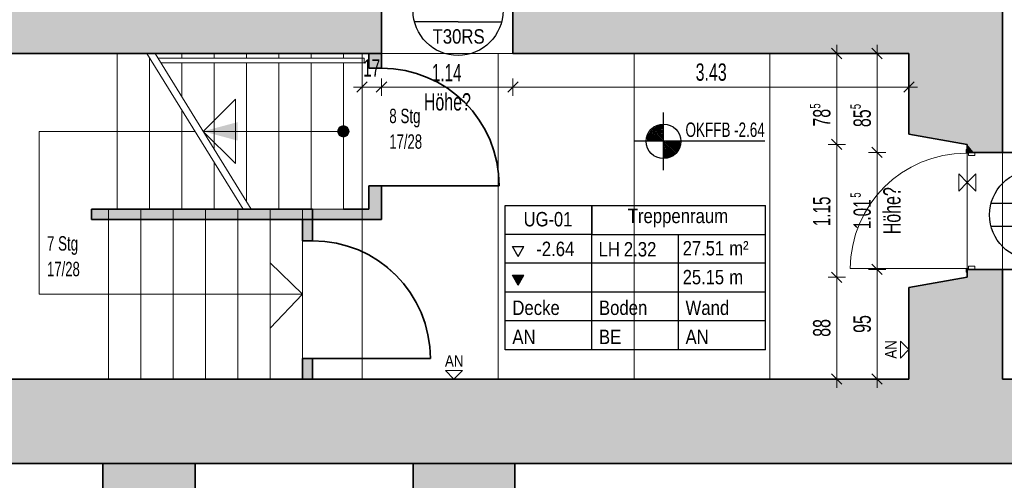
# Model space of a CAD drawing. Extents: x 69 to 739, y -141 to 453.
# Tile 33 of 48: x 168 to 339, y 142 to 222. Entities that reach past the tile are written whole.
import ezdxf
from ezdxf.lldxf.tags import DXFTag

# ---------------------------------------------------------------- set-up
doc = ezdxf.new("R2010")
doc.units = 0
doc.layers.get('0').update_dxf_attribs({"lineweight": 5})
for name, color, linetype, lineweight in [('5_UG-ABRISS', 7, 'Continuous', 25), ('5_UG-BESTAND', 7, 'Continuous', 25), ('5_UG-NEU', 7, 'Continuous', 25), ('5_UG-RAUM', 7, 'Continuous', 25), ('5_UG-TEXT-MASS', 7, 'Continuous', 25), ('5_UG-TÜRSTEMPEL', 7, 'Continuous', 25), ('5_UG-WANDMATERIALIEN', 7, 'Continuous', 25)]:
    doc.layers.add(name, color=color, linetype=linetype, lineweight=lineweight)
doc.layers.add('Ausgeblendet', color=3, linetype='Continuous', lineweight=35, true_color=0x00ff00)
doc.layers.add('S_Kaltwasser', color=7, linetype='Continuous', lineweight=18, true_color=0x006000)
doc.styles.get("Standard").update_dxf_attribs({"font": 'arial.ttf'})
tags = doc.linetypes.add('ALL_S14', pattern=[0.002, 0.001, -0.001]).pattern_tags.tags
tags[6:7] = [DXFTag(74, 4), DXFTag(75, 0), DXFTag(340, '0'), DXFTag(46, 1.0), DXFTag(50, 0.0), DXFTag(44, 0.0), DXFTag(45, 0.0)]
tags[4:5] = [DXFTag(74, 4), DXFTag(75, 0), DXFTag(340, '0'), DXFTag(46, 1.0), DXFTag(50, 0.0), DXFTag(44, 0.0), DXFTag(45, 0.0)]
tags = doc.linetypes.add('ALL_S17', pattern=[0.0005, 0, -0.0005]).pattern_tags.tags
tags[6:7] = [DXFTag(74, 4), DXFTag(75, 0), DXFTag(340, '0'), DXFTag(46, 1.0), DXFTag(50, 0.0), DXFTag(44, 0.0), DXFTag(45, 0.0)]
tags[4:5] = [DXFTag(74, 4), DXFTag(75, 0), DXFTag(340, '0'), DXFTag(46, 1.0), DXFTag(50, 0.0), DXFTag(44, 0.0), DXFTag(45, 0.0)]
tags = doc.linetypes.add('PUNKT2_S9', pattern=[0.0005, 0, -0.0005]).pattern_tags.tags
tags[6:7] = [DXFTag(74, 4), DXFTag(75, 0), DXFTag(340, '0'), DXFTag(46, 1.0), DXFTag(50, 0.0), DXFTag(44, 0.0), DXFTag(45, 0.0)]
tags[4:5] = [DXFTag(74, 4), DXFTag(75, 0), DXFTag(340, '0'), DXFTag(46, 1.0), DXFTag(50, 0.0), DXFTag(44, 0.0), DXFTag(45, 0.0)]
tags = doc.linetypes.add('STRICHPUNKT2_S5', pattern=[0.01, 0.008, -0.001, 0, -0.001]).pattern_tags.tags
tags[10:11] = [DXFTag(74, 4), DXFTag(75, 0), DXFTag(340, '0'), DXFTag(46, 1.0), DXFTag(50, 0.0), DXFTag(44, 0.0), DXFTag(45, 0.0)]
tags[8:9] = [DXFTag(74, 4), DXFTag(75, 0), DXFTag(340, '0'), DXFTag(46, 1.0), DXFTag(50, 0.0), DXFTag(44, 0.0), DXFTag(45, 0.0)]
tags[6:7] = [DXFTag(74, 4), DXFTag(75, 0), DXFTag(340, '0'), DXFTag(46, 1.0), DXFTag(50, 0.0), DXFTag(44, 0.0), DXFTag(45, 0.0)]
tags[4:5] = [DXFTag(74, 4), DXFTag(75, 0), DXFTag(340, '0'), DXFTag(46, 1.0), DXFTag(50, 0.0), DXFTag(44, 0.0), DXFTag(45, 0.0)]

# ---------------------------------------------------------------- blocks, each defined once
blk = doc.blocks.new('Referenz-A06HSZPONL', base_point=(0, -118.62))
at = {"layer": '5_UG-ABRISS', "color": 0, "linetype": 'ALL_S17', "lineweight": 13, "ltscale": 0.13}
for p, q in [((228.53, 216.24), (228.53, 213.71)), ((230.75, 213.71), (230.75, 216.24)), ((228.53, 213.71), (230.75, 213.71)), ((338.35, 199.11), (401.11, 199.11)), ((228.53, 193.31), (230.75, 193.31)), ((228.53, 189.27), (228.53, 193.31)), ((230.75, 193.31), (228.53, 193.31)), ((228.53, 193.31), (228.53, 193.31)), ((228.53, 193.31), (228.53, 189.27)), ((230.75, 193.31), (251.15, 193.31)), ((230.75, 193.31), (230.75, 187.51)), ((224.14, 189.27), (228.53, 189.27)), ((217.06, 187.51), (217.06, 183.81)), ((218.82, 187.51), (218.82, 183.81)), ((230.75, 187.51), (218.82, 187.51)), ((218.82, 183.81), (217.06, 183.81)), ((338.35, 178.85), (401.11, 178.85)), ((217.06, 163.41), (218.82, 163.41)), ((217.06, 163.41), (217.06, 159.71)), ((218.82, 163.41), (239.22, 163.41)), ((218.82, 163.41), (218.82, 159.84))]:
    blk.add_line(p, q, dxfattribs=at)
at = {"layer": '5_UG-ABRISS', "color": 0, "lineweight": 35}
for p, q in [((228.53, 216.24), (228.53, 213.71)), ((230.75, 216.24), (230.75, 213.71)), ((228.53, 213.71), (230.75, 213.71)), ((338.35, 199.11), (401.11, 199.11)), ((228.53, 193.31), (230.75, 193.31)), ((228.53, 189.27), (228.53, 193.31)), ((230.75, 193.31), (251.15, 193.31)), ((230.75, 187.51), (230.75, 193.31)), ((228.53, 189.27), (224.14, 189.27)), ((217.06, 183.8), (217.06, 187.51)), ((218.82, 183.8), (218.82, 187.51)), ((218.82, 187.51), (230.75, 187.51)), ((217.06, 183.8), (218.82, 183.8)), ((338.35, 178.85), (401.11, 178.85)), ((217.06, 163.41), (218.82, 163.41)), ((217.06, 159.84), (217.06, 163.41)), ((218.82, 163.41), (239.22, 163.41)), ((218.82, 159.84), (218.82, 163.41))]:
    blk.add_line(p, q, dxfattribs=at)
at = {"layer": '5_UG-ABRISS', "color": 0, "linetype": 'ALL_S17', "lineweight": 13, "ltscale": 0.13}
for centre, major_axis in [((230.75, 193.31), (20.4, 0)), ((218.82, 163.41), (20.39, 0))]:
    blk.add_ellipse(centre, major_axis=major_axis, ratio=1, start_param=0, end_param=1.570796, dxfattribs=at)
at = {"layer": '5_UG-ABRISS', "color": 0, "lineweight": 35}
for centre in [(230.75, 193.31), (218.82, 163.41)]:
    blk.add_ellipse(centre, major_axis=(20.4, 0), ratio=1, start_param=0, end_param=1.570796, dxfattribs=at)
at = {"layer": '5_UG-BESTAND', "color": 0, "lineweight": 35}
for p, q in [((338.35, 199.12), (338.35, 244.94)), ((230.75, 216.24), (230.75, 226.53)), ((253.52, 226.53), (253.52, 216.24)), ((127.05, 216.24), (230.75, 216.24)), ((253.52, 216.24), (322.13, 216.24)), ((322.13, 216.24), (322.13, 202.28)), ((322.13, 202.28), (332.23, 200.49)), ((332.23, 200.49), (332.23, 199.12)), ((332.23, 199.12), (338.35, 199.12)), ((180.53, 187.51), (180.53, 189.27)), ((180.53, 189.27), (218.82, 189.27)), ((218.82, 189.27), (218.82, 187.51)), ((218.82, 187.51), (180.53, 187.51)), ((332.23, 177.48), (322.13, 175.69)), ((338.35, 178.85), (332.23, 178.85)), ((332.23, 178.85), (332.23, 177.48)), ((338.35, 159.84), (338.35, 178.85)), ((322.13, 175.69), (322.13, 159.84)), ((322.13, 159.84), (127.05, 159.84)), ((476.62, 159.84), (338.35, 159.84)), ((109.47, 145.24), (490.45, 145.24)), ((182.49, 145.24), (182.49, -38.89)), ((198.49, 145.24), (198.49, -38.89)), ((236.26, -38.89), (236.26, 145.24)), ((236.26, -38.89), (236.26, 145.24)), ((236.26, 145.24), (253.86, 145.24)), ((253.86, 145.24), (253.86, -55.71))]:
    blk.add_line(p, q, dxfattribs=at)
at = {"layer": '5_UG-BESTAND', "color": 0, "linetype": 'ALL_S14', "lineweight": 13, "ltscale": 0.13}
for p, q in [((184.94, 216.24), (184.94, 189.27)), ((206.76, 189.27), (190.11, 216.24)), ((190.54, 189.27), (190.54, 215.54)), ((196.14, 189.27), (196.14, 206.46)), ((198.43, 202.76), (171.45, 202.76)), ((171.45, 202.76), (171.45, 174.56)), ((201.74, 189.27), (201.74, 197.39)), ((183.46, 189.27), (183.46, 159.84)), ((189.06, 189.27), (189.06, 159.84)), ((194.66, 189.27), (194.66, 159.84)), ((200.26, 189.27), (200.26, 159.84)), ((205.86, 189.27), (205.86, 159.84)), ((211.46, 189.27), (211.46, 159.84)), ((217.06, 189.27), (217.06, 159.84)), ((217.06, 174.56), (211.46, 180)), ((211.46, 180), (211.46, 168.69)), ((217.06, 174.56), (171.45, 174.56)), ((217.06, 174.56), (211.46, 168.69))]:
    blk.add_line(p, q, dxfattribs=at)
at = {"layer": '5_UG-BESTAND', "color": 0, "lineweight": 13}
for p, q in [((191.52, 216.24), (208.17, 189.27)), ((227.73, 215.44), (192.02, 215.44)), ((196.14, 216.24), (196.15, 215.44)), ((201.74, 216.24), (201.74, 215.44)), ((207.34, 216.24), (207.34, 215.44)), ((212.94, 216.24), (212.94, 215.44)), ((218.54, 216.24), (218.54, 215.44)), ((224.14, 216.24), (224.14, 215.44)), ((227.73, 215.44), (227.73, 214.64)), ((227.73, 214.64), (192.51, 214.64)), ((196.15, 214.64), (196.19, 208.67)), ((201.74, 214.64), (201.74, 199.68)), ((207.34, 214.64), (207.34, 190.6)), ((212.94, 214.64), (212.94, 189.27)), ((218.54, 214.64), (218.54, 189.27)), ((224.14, 214.64), (224.14, 189.27)), ((199.84, 202.76), (205.44, 208.36)), ((205.44, 208.36), (205.44, 197.16)), ((199.84, 202.76), (205.44, 197.16)), ((224.14, 202.76), (199.84, 202.76)), ((218.82, 189.27), (224.14, 189.27))]:
    blk.add_line(p, q, dxfattribs=at)
at = {"layer": '5_UG-BESTAND', "color": 0, "linetype": 'STRICHPUNKT2_S5', "lineweight": 13, "ltscale": 0.13}
for p, q in [((227.39, 159.84), (227.39, 216.24)), ((250.95, 159.84), (250.95, 216.24)), ((274.5, 159.84), (274.5, 216.24)), ((298.05, 159.84), (298.05, 216.24))]:
    blk.add_line(p, q, dxfattribs=at)
at = {"layer": '5_UG-BESTAND', "color": 0, "linetype": 'PUNKT2_S9', "lineweight": 13, "ltscale": 0.13}
for p, q in [((253.52, 216.24), (230.75, 216.24)), ((332.23, 199.11), (332.23, 178.85)), ((338.35, 199.11), (338.35, 178.85))]:
    blk.add_line(p, q, dxfattribs=at)
at = {"layer": '5_UG-BESTAND', "color": 0, "lineweight": 18}
blk.add_line((199.84, 202.76), (224.14, 202.76), dxfattribs=at)
at = {"layer": '5_UG-BESTAND', "color": 0, "lineweight": 13}
blk.add_circle((224.14, 202.76), 1, dxfattribs=at)
at = {"layer": '5_UG-NEU', "color": 0, "lineweight": 13}
for p, q in [((332.03, 199.59), (332.03, 198.99)), ((332.23, 199.59), (332.03, 199.59)), ((332.23, 199.12), (332.23, 199.59)), ((332.23, 199.59), (332.23, 199.12)), ((332.02, 198.99), (332.42, 198.99)), ((333.54, 199.12), (332.23, 199.12)), ((332.42, 198.99), (332.42, 198.59)), ((333.54, 198.59), (332.42, 198.59)), ((333.54, 199.12), (333.54, 198.59)), ((333.54, 179.39), (332.42, 179.39)), ((332.42, 178.98), (332.42, 179.39)), ((333.54, 178.85), (333.54, 179.39)), ((332.03, 178.98), (311.96, 178.98)), ((332.02, 178.98), (332.42, 178.98)), ((332.03, 178.38), (332.03, 178.98)), ((332.23, 178.38), (332.03, 178.38)), ((333.54, 178.85), (332.23, 178.85)), ((332.23, 178.85), (332.23, 178.38)), ((332.23, 178.38), (332.23, 178.85))]:
    blk.add_line(p, q, dxfattribs=at)
blk.add_ellipse((332.06, 178.89), major_axis=(-0.04, 20.1), ratio=1, start_param=0, end_param=1.564282, dxfattribs=at)
at = {"layer": '5_UG-RAUM', "color": 0, "lineweight": -2}
for p, q in [((252.19, 184.91), (252.19, 189.91)), ((252.19, 189.91), (267.19, 189.91)), ((267.19, 189.91), (267.19, 184.91)), ((267.19, 184.91), (267.19, 189.91)), ((267.19, 189.91), (297.29, 189.91)), ((297.29, 164.91), (297.29, 189.91)), ((252.19, 164.91), (252.19, 184.91)), ((267.19, 184.91), (252.19, 184.91)), ((267.19, 164.91), (267.19, 184.91)), ((267.19, 184.91), (297.29, 184.91)), ((282.19, 164.91), (282.19, 184.91)), ((254.42, 181.1), (253.42, 182.83)), ((253.42, 182.83), (255.42, 182.83)), ((254.42, 181.1), (255.42, 182.83)), ((297.29, 179.91), (252.19, 179.91)), ((254.42, 176.1), (253.42, 177.83)), ((253.42, 177.83), (255.42, 177.83)), ((254.42, 176.1), (255.42, 177.83)), ((297.29, 174.91), (252.19, 174.91)), ((297.29, 169.91), (252.19, 169.91)), ((297.29, 164.91), (252.19, 164.91))]:
    blk.add_line(p, q, dxfattribs=at)
at = {"layer": '5_UG-TEXT-MASS', "color": 0, "lineweight": 13}
for p, q in [((310.51, 215.34), (308.71, 217.14)), ((309.61, 216.24), (309.61, 217.74)), ((317.51, 215.34), (315.71, 217.14)), ((316.61, 216.24), (316.61, 217.74)), ((309.61, 216.24), (308.11, 216.24)), ((309.61, 216.24), (311.11, 216.24)), ((309.61, 200.49), (309.61, 216.24)), ((316.61, 216.24), (315.11, 216.24)), ((316.61, 216.24), (318.11, 216.24)), ((316.61, 199.11), (316.61, 216.24)), ((227.39, 210.42), (227.39, 211.92)), ((230.75, 210.42), (230.75, 211.92)), ((253.52, 210.42), (253.52, 211.92)), ((322.13, 210.42), (322.13, 211.92)), ((227.39, 210.42), (225.89, 210.42)), ((226.49, 209.52), (228.29, 211.32)), ((227.39, 210.42), (227.39, 208.92)), ((227.39, 210.42), (228.04, 210.42)), ((228.04, 210.42), (229.02, 210.42)), ((229.02, 210.42), (230.75, 210.42)), ((229.85, 209.52), (231.65, 211.32)), ((230.75, 210.42), (230.75, 208.92)), ((230.75, 210.42), (253.52, 210.42)), ((252.62, 209.52), (254.42, 211.32)), ((253.52, 210.42), (253.52, 208.92)), ((253.52, 210.42), (322.13, 210.42)), ((321.23, 209.52), (323.03, 211.32)), ((322.13, 210.42), (322.13, 208.92)), ((322.13, 210.42), (323.63, 210.42)), ((310.51, 199.59), (308.71, 201.39)), ((309.61, 200.49), (308.11, 200.49)), ((309.61, 200.49), (311.11, 200.49)), ((309.61, 177.48), (309.61, 200.49)), ((317.51, 198.21), (315.71, 200.01)), ((316.61, 199.11), (315.11, 199.11)), ((316.61, 199.11), (318.11, 199.11)), ((316.61, 178.85), (316.61, 199.11)), ((317.51, 177.95), (315.71, 179.75)), ((309.61, 177.48), (308.11, 177.48)), ((310.51, 176.58), (308.71, 178.38)), ((309.61, 177.48), (311.11, 177.48)), ((309.61, 164.87), (309.61, 177.48)), ((316.61, 178.85), (315.11, 178.85)), ((316.61, 178.85), (318.11, 178.85)), ((316.61, 169.17), (316.61, 178.85)), ((316.61, 165.53), (316.61, 169.17)), ((316.61, 159.84), (316.61, 165.53)), ((309.61, 159.84), (309.61, 164.87)), ((310.51, 158.94), (308.71, 160.74)), ((317.51, 158.94), (315.71, 160.74)), ((309.61, 159.84), (308.11, 159.84)), ((309.61, 159.84), (311.11, 159.84)), ((309.61, 159.84), (309.61, 158.34)), ((316.61, 159.84), (315.11, 159.84)), ((316.61, 159.84), (318.11, 159.84)), ((316.61, 159.84), (316.61, 158.34))]:
    blk.add_line(p, q, dxfattribs=at)
at = {"layer": '5_UG-TEXT-MASS', "color": 0, "lineweight": -2}
for p, q in [((279.61, 196.03), (279.61, 206.03)), ((297.13, 201.03), (274.61, 201.03))]:
    blk.add_line(p, q, dxfattribs=at)
at = {"layer": '5_UG-TEXT-MASS', "color": 0, "lineweight": 18}
for p, q in [((332.23, 193.9), (330.75, 195.37)), ((330.75, 195.37), (330.75, 192.42)), ((332.23, 193.9), (333.7, 195.37)), ((333.7, 195.37), (333.7, 192.42)), ((332.23, 193.9), (330.75, 192.42)), ((332.23, 193.9), (333.7, 192.42))]:
    blk.add_line(p, q, dxfattribs=at)
at = {"layer": '5_UG-TEXT-MASS', "color": 0, "lineweight": -2}
blk.add_circle((279.61, 201.03), 3, dxfattribs=at)
at = {"layer": '5_UG-TEXT-MASS', "color": 0, "lineweight": 35}
for major_axis in [(0, 2.75), (0, 2.5), (0, 2.25), (0, 2), (0, 1.75), (0, 1.5), (0, 1.25), (0, 1), (0, 0.75), (0, 0.5), (0, 0.25), (0, -0.25), (0, -0.5), (0, -0.75), (0, -1), (0, -1.25), (0, -1.5), (0, -1.75), (0, -2), (0, -2.25), (0, -2.5), (0, -2.75)]:
    blk.add_ellipse((279.61, 201.03), major_axis=major_axis, ratio=1, start_param=0, end_param=1.570796, dxfattribs=at)
at = {"layer": '5_UG-TÜRSTEMPEL', "color": 0, "lineweight": -2}
for p, q in [((244.01, 221.7), (236.47, 221.7)), ((244.01, 221.7), (251.54, 221.7)), ((343.89, 190.28), (336.35, 190.28)), ((343.89, 186.28), (336.35, 186.28))]:
    blk.add_line(p, q, dxfattribs=at)
for centre in [(244.01, 223.7), (343.89, 188.28)]:
    blk.add_circle(centre, 7.8, dxfattribs=at)
at = {"layer": '5_UG-WANDMATERIALIEN', "color": 0, "lineweight": 18}
for p, q in [((320.66, 163.48), (320.66, 166.42)), ((322.13, 164.95), (320.66, 166.42)), ((322.13, 164.95), (320.66, 163.48)), ((243.31, 159.84), (241.84, 161.31)), ((241.84, 161.31), (244.78, 161.31)), ((243.31, 159.84), (244.78, 161.31))]:
    blk.add_line(p, q, dxfattribs=at)
at = {"layer": 'Ausgeblendet', "color": 0, "linetype": 'Continuous', "lineweight": 13, "ltscale": 0.13}
for points in [[(220.48, 234.64), (220.48, 253.93), (227.39, 216.24)], [(227.39, 216.24), (220.48, 253.93), (227.39, 226.53)], [(333.35, 243.24), (333.35, 244.94), (338.35, 199.12)], [(338.35, 199.12), (333.35, 244.94), (338.35, 244.94)], [(323.64, 242.12), (323.64, 243.24), (332.23, 200.49)], [(332.23, 200.49), (323.64, 243.24), (332.23, 243.24)], [(332.23, 200.49), (332.23, 243.24), (333.35, 199.12)], [(333.35, 199.12), (332.23, 243.24), (333.35, 243.24)], [(333.35, 199.12), (333.35, 243.24), (338.35, 199.12)], [(323.64, 224.48), (323.64, 242.12), (332.23, 200.49)], [(220.48, 224.14), (220.48, 234.64), (227.39, 216.24)], [(127.05, 216.24), (127.05, 226.53), (202.85, 216.24)], [(202.85, 216.24), (127.05, 226.53), (202.85, 224.14)], [(227.39, 216.24), (227.39, 226.53), (230.75, 216.24)], [(230.75, 216.24), (227.39, 226.53), (230.75, 226.53)], [(253.52, 216.24), (253.52, 226.53), (313.14, 216.24)], [(313.14, 216.24), (253.52, 226.53), (313.14, 224.48)], [(202.85, 216.24), (202.85, 224.14), (220.48, 216.24)], [(220.48, 216.24), (202.85, 224.14), (220.48, 224.14)], [(220.48, 216.24), (220.48, 224.14), (227.39, 216.24)], [(313.14, 216.24), (313.14, 224.48), (322.13, 216.24)], [(322.13, 216.24), (313.14, 224.48), (322.13, 224.48)], [(322.13, 216.24), (322.13, 224.48), (323.64, 202.01)], [(323.64, 202.01), (322.13, 224.48), (323.64, 224.48)], [(323.64, 202.01), (323.64, 224.48), (332.23, 200.49)], [(228.53, 213.71), (228.53, 216.24), (230.75, 213.71)], [(230.75, 213.71), (228.53, 216.24), (230.75, 216.24)], [(322.13, 202.28), (322.13, 216.24), (323.64, 202.01)], [(223.19, 202.46), (223.15, 202.86), (223.19, 203.06)], [(223.27, 202.27), (223.19, 203.06), (223.27, 203.24)], [(223.19, 202.46), (223.19, 203.06), (223.27, 202.27)], [(223.39, 202.1), (223.27, 203.24), (223.39, 203.41)], [(223.27, 202.27), (223.27, 203.24), (223.39, 202.1)], [(223.53, 201.96), (223.39, 203.41), (223.53, 203.55)], [(223.39, 202.1), (223.39, 203.41), (223.53, 201.96)], [(223.7, 201.86), (223.53, 203.55), (223.7, 203.65)], [(223.53, 201.96), (223.53, 203.55), (223.7, 201.86)], [(223.89, 201.79), (223.7, 203.65), (223.89, 203.72)], [(223.7, 201.86), (223.7, 203.65), (223.89, 201.79)], [(224.09, 201.76), (223.89, 203.72), (224.09, 203.75)], [(223.89, 201.79), (223.89, 203.72), (224.09, 201.76)], [(224.09, 201.76), (224.09, 203.75), (224.3, 201.77)], [(224.3, 201.77), (224.09, 203.75), (224.3, 203.74)], [(224.3, 201.77), (224.3, 203.74), (224.49, 201.82)], [(224.49, 201.82), (224.3, 203.74), (224.49, 203.69)], [(224.49, 201.82), (224.49, 203.69), (224.67, 201.91)], [(224.67, 201.91), (224.49, 203.69), (224.67, 203.6)], [(224.67, 201.91), (224.67, 203.6), (224.83, 202.03)], [(224.83, 202.03), (224.67, 203.6), (224.83, 203.48)], [(224.83, 202.03), (224.83, 203.48), (224.97, 202.18)], [(224.97, 202.18), (224.83, 203.48), (224.97, 203.33)], [(224.97, 202.18), (224.97, 203.33), (225.06, 202.36)], [(225.06, 202.36), (224.97, 203.33), (225.06, 203.15)], [(225.06, 202.36), (225.06, 203.15), (225.12, 202.55)], [(225.12, 202.55), (225.06, 203.15), (225.12, 202.96)], [(223.15, 202.65), (223.15, 202.86), (223.19, 202.46)], [(225.12, 202.55), (225.12, 202.96), (225.14, 202.76)], [(332.23, 199.12), (332.23, 200.49), (333.35, 199.12)], [(228.53, 189.27), (228.53, 193.31), (230.75, 187.51)], [(230.75, 187.51), (228.53, 193.31), (230.75, 193.31)], [(218.82, 187.51), (218.82, 189.27), (228.53, 187.51)], [(228.53, 187.51), (218.82, 189.27), (228.53, 189.27)], [(228.53, 187.51), (228.53, 189.27), (230.75, 187.51)], [(217.06, 183.81), (217.06, 187.51), (218.82, 183.81)], [(218.82, 183.81), (217.06, 187.51), (218.82, 187.51)], [(332.23, 145.24), (322.13, 175.69), (332.23, 177.48)], [(332.23, 177.48), (332.23, 178.85), (338.35, 145.24)], [(338.35, 159.84), (332.23, 178.85), (338.35, 178.85)], [(338.35, 145.24), (332.23, 178.85), (338.35, 159.84)], [(332.23, 145.24), (332.23, 177.48), (338.35, 145.24)], [(322.13, 159.84), (322.13, 175.69), (332.23, 145.24)], [(217.06, 159.84), (217.06, 163.41), (218.82, 159.84)], [(218.82, 159.84), (217.06, 163.41), (218.82, 163.41)], [(127.05, 145.24), (127.05, 159.84), (322.13, 145.24)], [(322.13, 145.24), (127.05, 159.84), (322.13, 159.84)], [(322.13, 145.24), (322.13, 159.84), (332.23, 145.24)], [(338.35, 145.24), (338.35, 159.84), (476.62, 145.24)], [(476.62, 145.24), (338.35, 159.84), (476.62, 159.84)], [(182.49, -38.89), (182.49, 145.24), (198.49, -38.89)], [(198.49, -38.89), (182.49, 145.24), (198.49, 145.24)], [(236.26, -38.89), (236.26, 145.24), (253.86, -55.71)], [(253.86, -55.71), (236.26, 145.24), (253.86, 145.24)]]:
    blk.add_solid(points, dxfattribs=at)
at = {"layer": 'Ausgeblendet', "color": 0, "linetype": 'Continuous', "lineweight": 5, "ltscale": 0.13}
blk.add_solid([(205.84, 201.15), (199.84, 202.76), (205.84, 204.36)], dxfattribs=at)
at = {"layer": 'Ausgeblendet', "color": 0, "linetype": 'Continuous', "ltscale": 0.35}
for points in [[(180.53, 187.51), (180.53, 189.27), (218.82, 187.51)], [(218.82, 187.51), (180.53, 189.27), (218.82, 189.27)]]:
    blk.add_solid(points, dxfattribs=at)
at = {"layer": 'Ausgeblendet', "color": 0, "linetype": 'Continuous', "lineweight": -2, "ltscale": 0.25}
for points in [[(254.42, 176.1), (253.42, 177.83), (254.42, 177.83)], [(254.42, 176.1), (254.42, 177.83), (255.42, 177.83)]]:
    blk.add_solid(points, dxfattribs=at)
at = {"layer": '5_UG-RAUM', "color": 0, "lineweight": -2, "char_height": 2.5, "attachment_point": 1}
for s, insert in [('{\\W0.83;\\fArial;Treppenraum}', (273.4, 189.36)), ('{\\W0.82;\\fArial;UG-01}', (255.38, 188.79)), ('{\\W0.82;\\fArial;m²}', (291, 183.76)), ('{\\W0.83;\\fArial;-2.64}', (257.55, 183.65)), ('{\\W0.83;\\fArial;LH}', (268.35, 183.58)), ('{\\W0.83;\\fArial;2.32}', (272.73, 183.58)), ('{\\W0.82;\\fArial;27.51}', (282.93, 183.76)), ('{\\W0.82;\\fArial;25.15}', (282.93, 178.76)), ('{\\W0.82;\\fArial;m}', (291, 178.76)), ('{\\W0.83;\\fArial;Decke}', (253.42, 173.45)), ('{\\W0.83;\\fArial;Boden}', (268.42, 173.45)), ('{\\W0.83;\\fArial;Wand}', (283.42, 173.45)), ('{\\W0.83;\\fArial;AN}', (253.42, 168.41)), ('{\\W0.83;\\fArial;BE}', (268.42, 168.41)), ('{\\W0.83;\\fArial;AN}', (283.42, 168.41))]:
    blk.add_mtext(s, dxfattribs=dict(at, insert=insert))
at = {"layer": '5_UG-TEXT-MASS', "color": 0, "lineweight": -2, "attachment_point": 1}
for s, insert, char_height in [('{\\W0.63;\\fArial;17}', (227.58, 215.24), 3), ('{\\W0.63;\\fArial;1.14}', (239.48, 214.42), 3), ('{\\W0.66;\\fArial;3.43}', (285.17, 214.52), 3), ('{\\W0.66;\\fArial;Höhe?}', (238.09, 209.37), 3), ('{\\W0.66;\\fArial;8}', (232.1, 206.68), 2.5), ('{\\W0.66;\\fArial;Stg}', (234.04, 206.68), 2.5), ('{\\W0.67;\\fArial;OKFFB}', (283.41, 204.29), 2.5), ('{\\W0.67;\\fArial;-2.64}', (291.82, 204.29), 2.5), ('{\\W0.65;\\fArial;17/28}', (232.1, 202.24), 2.5), ('{\\W0.66;\\fArial;7}', (172.81, 184.6), 2.5), ('{\\W0.66;\\fArial;Stg}', (174.73, 184.6), 2.5), ('{\\W0.65;\\fArial;17/28}', (172.81, 180.16), 2.5)]:
    blk.add_mtext(s, dxfattribs=dict(at, insert=insert, char_height=char_height))
at = {"layer": '5_UG-TEXT-MASS', "color": 0, "lineweight": -2, "attachment_point": 1, "rotation": 90}
for s, insert, char_height in [('{\\W0.65;\\fArial;5}', (304.98, 206.69), 1.8), ('{\\W0.66;\\fArial;78}', (305.51, 203.58), 3), ('{\\W0.65;\\fArial;5}', (311.98, 206.6), 1.8), ('{\\W0.66;\\fArial;85}', (312.51, 203.49), 3), ('{\\W0.66;\\fArial;Höhe?}', (317.66, 184.94), 3), ('{\\W0.63;\\fArial;1.15}', (305.51, 186.32), 3), ('{\\W0.65;\\fArial;5}', (311.98, 191.27), 1.8), ('{\\W0.63;\\fArial;1.01}', (312.51, 185.83), 3), ('{\\W0.66;\\fArial;95}', (312.51, 167.85), 3), ('{\\W0.66;\\fArial;88}', (305.51, 167.17), 3)]:
    blk.add_mtext(s, dxfattribs=dict(at, insert=insert, char_height=char_height))
at = {"layer": '5_UG-TÜRSTEMPEL', "color": 0, "lineweight": -2, "insert": (239.6, 220.45), "char_height": 2.5, "attachment_point": 1}
blk.add_mtext('{\\W0.83;\\fArial;T30RS}', dxfattribs=at)
at = {"layer": '5_UG-WANDMATERIALIEN', "color": 0, "lineweight": 18, "char_height": 2, "attachment_point": 1}
for insert, rotation in [((318, 163.38), 90.0256), ((241.74, 163.98), 0.0256)]:
    blk.add_mtext('{\\W0.83;\\fArial;AN}', dxfattribs=dict(at, insert=insert, rotation=rotation))
blk = doc.blocks.new('Sanpress INOX-A06HSZQKNL', base_point=(128.91, 144.93))
at = {"color": 0, "linetype": 'ByBlock', "lineweight": -2, "ltscale": 0.18}
for p, q in [((260.83, 300.99), (128.91, 300.99)), ((128.91, 300.99), (128.91, 235.98)), ((128.91, 233.48), (128.91, 144.93))]:
    blk.add_line(p, q, dxfattribs=at)

msp = doc.modelspace()

# ---------------------------------------------------------------- block references
at = {"color": 251, "lineweight": 25, "ltscale": 0.25, "true_color": 0x585858}
msp.add_blockref('Referenz-A06HSZPONL', (0, -118.62), dxfattribs=at)
at = {"layer": 'S_Kaltwasser', "ltscale": 0.18}
msp.add_blockref('Sanpress INOX-A06HSZQKNL', (128.91, 144.93), dxfattribs=at)

doc.saveas('drawing.dxf')
